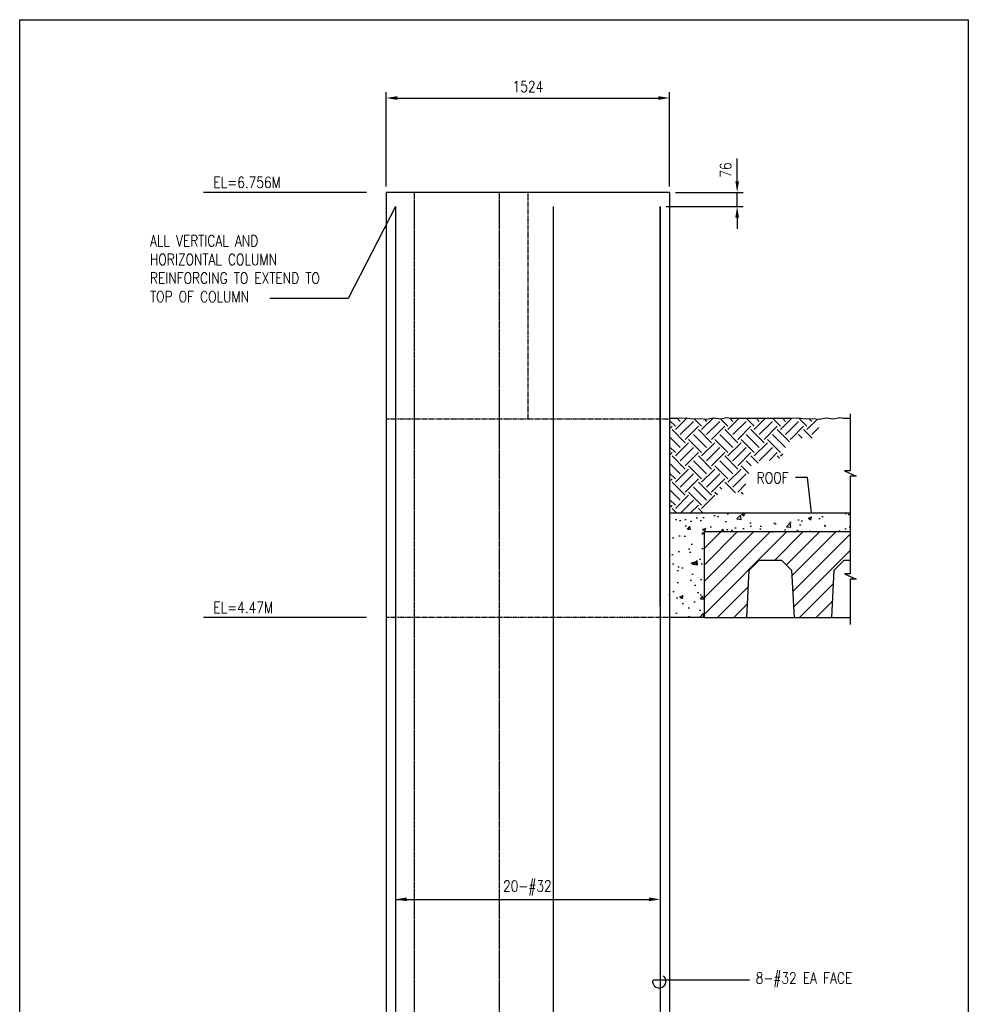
# Model space of a CAD drawing. Header units: millimetres. Extents: x 0 to 20541, y 0 to 10344.
# Tile 3 of 10: x 0 to 5100, y 5049 to 10344. Entities that reach past the tile are written whole.
import ezdxf

# ---------------------------------------------------------------- set-up
doc = ezdxf.new("R2010")
doc.units = ezdxf.units.MM
doc.linetypes.add('HIDDEN', pattern=[0.375, 0.25, -0.125])
doc.linetypes.add('HIDDEN2', pattern=[0.1875, 0.125, -0.0625])
for name, color, linetype in [('S-ANNO-DIMS', 2, 'Continuous'), ('S-ANNO-PATT', 1, 'Continuous'), ('S-ANNO-TEXT', 2, 'Continuous'), ('S-DETL-GRND', 4, 'Continuous'), ('S-SDEL-DIMS', 3, 'Continuous'), ('S-SDEL-HIDD', 8, 'HIDDEN2'), ('S-SECT-CONC', 4, 'Continuous'), ('S-SECT-HIDE', 2, 'HIDDEN'), ('S-SECT-PATT', 1, 'Continuous'), ('S-SECT-RBAR', 5, 'Continuous')]:
    doc.layers.add(name, color=color, linetype=linetype)
doc.styles.add('BASE16', font='romans.shx', dxfattribs={"width": 0.8})
doc.styles.add('ROMANS', font='ROMANS.shx', dxfattribs={"width": 0.8})
doc.styles.add('Text', font='romans.shx', dxfattribs={"width": 0.8, "height": 3})
doc.dimstyles.get("Standard").update_dxf_attribs({"dimtxt": 0.125, "dimasz": 0.125, "dimexe": 0.18, "dimexo": 0.0625, "dimgap": 0.125, "dimtad": 0, "dimtih": 1, "dimtoh": 1, "dimdec": 4, "dimzin": 0, "dimdsep": 46, "dimtxsty": 'Text', "dimcen": 0.125, "dimclrt": 2, "dimadec": 0, "dimazin": 0, "dimtfac": 1, "dimtdec": 4, "dimtofl": 0, "dimtmove": 0, "dimatfit": 3, "dimfxl": 0.18, "dimtolj": 1, "dimtzin": 0, "dimarcsym": 0})

msp = doc.modelspace()

# ---------------------------------------------------------------- hatches: boundary and pattern name
at = {"layer": 'S-ANNO-PATT'}
h = msp.add_hatch(dxfattribs=at)
h.set_pattern_fill('EARTH', color=256, scale=400, angle=315, style=0)
h.set_pattern_definition([(315, (-13091.76, 2429.79), (141.42136, -3e-14), [100, -100]), (315, (-13065.25, 2456.3), (141.42136, -3e-14), [100, -100]), (315, (-13038.73, 2482.82), (141.42136, -3e-14), [100, -100]), (45, (-13021.05, 2482.82), (4e-14, 141.42136), [100, -100]), (45, (-12994.53, 2456.3), (4e-14, 141.42136), [100, -100]), (45, (-12968.02, 2429.79), (4e-14, 141.42136), [100, -100])])
h.paths.add_polyline_path([(4150.74452, 8093.4842), (4263.80047, 8093.4842), (4325.64605, 8200.60389), (4298.14959, 8195.31968), (4263.72582, 8199.80669), (4227.80541, 8196.81535), (4184.40162, 8202.79804), (4143.99118, 8200.3564), (4101.44696, 8200.3564), (3822.73814, 8200.3564), (3800.37329, 8203.91006), (3770.43963, 8198.31102), (3730.02912, 8202.79804), (3691.11537, 8195.31968), (3656.6916, 8199.80669), (3620.7712, 8196.81535), (3577.36741, 8202.79804), (3536.95696, 8200.3564), (3494.41275, 8200.3564), (3494.41275, 7691.39947), (3694.77917, 7691.39947), (3769.59793, 7820.98935), (3888.03167, 7788.60377), (3934.86425, 7951.49725), (4089.33636, 7987.12215)])
at = {"layer": 'S-SECT-PATT'}
h = msp.add_hatch(dxfattribs=at)
h.set_pattern_fill('AR-CONC', color=256, scale=25, style=0)
h.set_pattern_definition([(50, (-13091.76, 2403.79), (179.315, -15.688), [18.75, -206.25]), (355, (-13091.76, 2403.79), (-34.6878, 188.048), [15, -165]), (100.4514, (-13076.82, 2402.48), (144.6273, 172.3599), [15.935, -175.2855]), (46.1842, (-13091.76, 2453.79), (266.8103, -41.3798), [28.125, -309.375]), (96.6356, (-13069.53, 2450.34), (233.6657, 243.5295), [23.9026, -262.9282]), (351.1842, (-13091.76, 2453.8), (233.6655, 243.5297), [22.5, -247.5]), (21, (-13066.76, 2441.29), (149.2268, -100.6547), [18.75, -206.25]), (326, (-13066.76, 2441.29), (60.8288, 181.2875), [15, -165]), (71.4514, (-13054.33, 2432.9), (210.0557, 80.6326), [15.935, -175.2855]), (37.5, (-13091.76, 2403.787), (3.03996, 83.22346), [0, -163, 0, -167.5, 0, -165.625]), (7.5, (-13091.76, 2403.79), (65.7674, 98.60293), [0, -95.5, 0, -159.25, 0, -63.125]), (327.5, (-13147.51, 2403.79), (133.4556, -5.63872), [0, -62.5, 0, -195, 0, -258.75]), (317.5, (-13172.51, 2403.79), (145.79654, 25.02625), [0, -81.25, 0, -129.5, 0, -183.75])])
h.paths.add_polyline_path([(4464.75162, 7589.39962), (4464.75162, 7691.39947), (3494.41275, 7691.39947), (3494.41275, 7129.39962), (3679.52743, 7129.39962), (3679.52743, 7589.39962)])
h = msp.add_hatch(dxfattribs=at)
h.set_pattern_fill('ANSI31', color=256, scale=500, style=0)
h.set_pattern_definition([(45, (-12906.65, 2403.787), (-44.19417, 44.19417), [])])
h.paths.add_polyline_path([(4464.75162, 7437.39993), (4464.75162, 7589.39962), (3679.52743, 7589.39962), (3679.52743, 7129.39962), (3909.52743, 7129.39962), (3922.84456, 7383.50555), (3976.73893, 7437.39993), (4096.31593, 7437.39993), (4150.2103, 7383.50555), (4163.52743, 7129.39962), (4366.52743, 7129.39962), (4379.84456, 7383.50555), (4433.73893, 7437.39993)])

# ---------------------------------------------------------------- linework, layer by layer
at = {"layer": 'Defpoints'}
msp.add_lwpolyline([(0, 10343.88668), (5100.41185, 10343.88668), (5100.41185, 0), (0, 0)], close=True, dxfattribs=at)
at = {"layer": 'S-ANNO-DIMS'}
for p, q in [((1970.41275, 9446.99962), (1970.41275, 9954.18741)), ((2030.41275, 9922.58741), (3434.41275, 9922.58741)), ((3494.41275, 9446.99962), (3494.41275, 9954.18741)), ((3857.57067, 9475.39962), (3857.57067, 9597.03786)), ((1864.35088, 9415.39962), (989.11467, 9415.39962)), ((3526.01275, 9415.39962), (3889.17067, 9415.39962)), ((3857.57067, 9339.39962), (3857.57067, 9415.39962)), ((3475.01285, 9339.39962), (3889.17067, 9339.39962)), ((3857.57067, 9279.39962), (3857.57067, 9219.39962)), ((1864.35088, 7129.39962), (989.11467, 7129.39962)), ((2021.41265, 5887.53542), (2021.41265, 5549.88973)), ((3443.41285, 5887.53542), (3443.41285, 5549.88973)), ((2021.41265, 5613.44045), (3383.41285, 5613.44045))]:
    msp.add_line(p, q, dxfattribs=at)
msp.add_lwpolyline([(3923.23067, 5179.30427), (3410.44636, 5179.30427, 0.4380101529), (3402.5346, 5170.72803, 1.4988054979), (3462.11037, 5201.33709)], format="xyb", dxfattribs=at)
for points in [[(2030.41275, 9932.58741), (2030.41275, 9912.58741), (1970.41275, 9922.58741)], [(3434.41275, 9932.58741), (3434.41275, 9912.58741), (3494.41275, 9922.58741)], [(3847.57067, 9475.39962), (3867.57067, 9475.39962), (3857.57067, 9415.39962)], [(3847.57067, 9279.39962), (3867.57067, 9279.39962), (3857.57067, 9339.39962)], [(2081.41265, 5623.44045), (2081.41265, 5603.44045), (2021.41265, 5613.44045)], [(3383.41285, 5623.44045), (3383.41285, 5603.44045), (3443.41285, 5613.44045)]]:
    msp.add_solid(points, dxfattribs=at)
at = {"layer": 'S-DETL-GRND'}
msp.add_lwpolyline([(3494.41275, 8200.3564), (3536.95696, 8200.3564), (3577.36741, 8202.79804), (3620.7712, 8196.81535), (3656.6916, 8199.80669), (3691.11537, 8195.31968), (3730.02912, 8202.79804), (3770.43963, 8198.31102), (3800.37329, 8203.91006), (3822.73814, 8200.3564), (4101.44696, 8200.3564), (4143.99118, 8200.3564), (4184.40162, 8202.79804), (4227.80541, 8196.81535), (4263.72582, 8199.80669), (4298.14959, 8195.31968), (4337.06333, 8202.79804), (4377.47385, 8198.31102), (4407.40751, 8203.91006), (4429.77235, 8200.3564), (4464.75162, 8200.3564)], dxfattribs=at)
at = {"layer": 'S-SDEL-HIDD', "ltscale": 30}
for p, q in [((2120.41275, 9415.39962), (2120.41275, 2661.56472)), ((2577.41275, 9415.39962), (2577.41275, 2661.01583))]:
    msp.add_line(p, q, dxfattribs=at)
at = {"layer": 'S-SECT-CONC'}
for p, q in [((3494.41275, 9415.39962), (1970.41275, 9415.39962)), ((1970.41275, 9415.39962), (1970.41275, 2659.39962)), ((3494.41275, 9415.39962), (3494.41275, 2659.39962)), ((3494.41275, 7691.39947), (4464.75162, 7691.39947)), ((3494.41275, 7535.39881), (3494.41275, 7129.39962)), ((3679.52743, 7129.39962), (3494.41275, 7129.39962))]:
    msp.add_line(p, q, dxfattribs=at)
for points in [[(4464.75162, 8224.95126), (4464.75162, 7917.32172), (4434.35152, 7917.32172), (4496.96934, 7889.10738), (4464.75162, 7889.10738), (4464.75162, 7652.18052), (4464.75162, 7364.18002), (4434.35152, 7364.18002), (4496.96934, 7335.96569), (4464.75162, 7335.96569), (4464.75162, 7092.38251)], [(4464.75162, 7589.39962), (3679.52743, 7589.39962), (3679.52743, 7589.39962), (3679.52743, 7589.39962), (3679.52743, 7129.39962), (4464.75162, 7129.39962)], [(3909.52743, 7129.39962), (3922.84456, 7383.50555), (3976.73893, 7437.39993), (4096.31593, 7437.39993), (4150.2103, 7383.50555), (4163.52743, 7129.39962)], [(4366.52743, 7129.39962), (4379.84456, 7383.50555), (4433.73893, 7437.39993), (4464.75162, 7437.39993)]]:
    msp.add_lwpolyline(points, dxfattribs=at)
at = {"layer": 'S-SECT-HIDE', "ltscale": 20}
for p, q in [((2732.41275, 9415.39962), (2732.41275, 8196.39962)), ((3494.41275, 8196.39962), (1970.41275, 8196.39962)), ((3494.41275, 7129.39962), (1970.41275, 7129.39962))]:
    msp.add_line(p, q, dxfattribs=at)
at = {"layer": 'S-SECT-RBAR'}
for p, q in [((2021.41265, 9339.39962), (2021.41265, 2684.07007)), ((2868.4718, 9339.39962), (2868.4718, 2684.07007)), ((3443.41275, 7189.36372), (3443.8127, 9338.3006)), ((3443.41285, 9339.39962), (3443.41285, 2684.07007))]:
    msp.add_line(p, q, dxfattribs=at)

# ---------------------------------------------------------------- texts
at = {"layer": 'S-ANNO-DIMS', "color": 3, "insert": (2732.41275, 9984.18741), "char_height": 60, "attachment_point": 5, "style": 'ROMANS'}
msp.add_mtext('\\A1;1524', dxfattribs=at)
at = {"layer": 'S-ANNO-DIMS', "color": 3, "insert": (2729.71067, 5675.04045), "char_height": 60, "width": 369.1473716, "attachment_point": 5, "style": 'ROMANS'}
msp.add_mtext('\\A1;20-#32', dxfattribs=at)
at = {"layer": 'S-ANNO-TEXT', "char_height": 60, "attachment_point": 1, "style": 'BASE16'}
for s, insert, width in [('EL=6.756M', (1041.74622, 9499.00832), 592.9227705), ('ALL VERTICAL AND HORIZONTAL COLUMN REINFORCING TO EXTEND TO TOP OF COLUMN', (700.43654, 9184.43524), 1040.0858666), ('ROOF', (3962.9822, 7909.76567), 592.9227705), ('EL=4.47M', (1041.74622, 7213.00832), 592.9227705), ('8-#32 EA FACE', (3957.64138, 5220.56726), 592.9227705)]:
    msp.add_mtext(s, dxfattribs=dict(at, insert=insert, width=width))
at = {"layer": 'S-SDEL-DIMS', "insert": (3795.97067, 9535.16077), "char_height": 60, "attachment_point": 5, "rotation": 90, "style": 'ROMANS'}
msp.add_mtext('\\A1;76', dxfattribs=at)

# ---------------------------------------------------------------- leaders
at = {"layer": 'S-ANNO-DIMS'}
for points, override in [([(2021.41265, 9339.39962), (1766.37301, 8843.73866), (1344.73184, 8843.95508)], {"dimscale": 0, "dimtxt": 12, "dimasz": 2.5, "dimgap": 1.58, "dimtad": 0}), ([(4257.04526, 7691.39947), (4235.20108, 7882.07345), (4171.98417, 7882.07345)], {"dimscale": 0, "dimtxt": 12, "dimasz": 12, "dimgap": 1.58, "dimtad": 0})]:
    msp.add_leader(points, dimstyle='Standard', override=override, dxfattribs=at)

doc.saveas('drawing.dxf')
